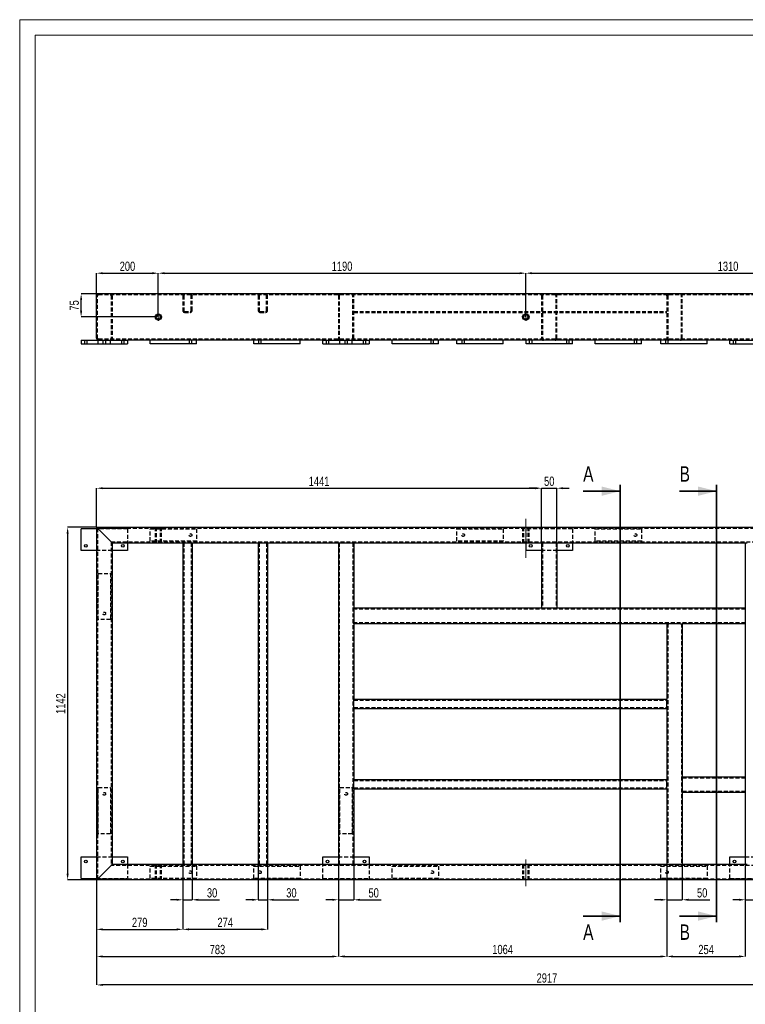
# Model space of a CAD drawing. Header units: millimetres. Extents: x 0 to 841, y 0 to 594.
# Tile 4 of 14: x 0 to 235, y 275 to 594. Entities that reach past the tile are written whole.
import ezdxf

# ---------------------------------------------------------------- set-up
doc = ezdxf.new("R2010")
doc.units = ezdxf.units.MM
doc.header["$PDSIZE"] = -1
doc.linetypes.add('CENTERX2', pattern=[20.32, 12.7, -2.54, 2.54, -2.54])
doc.linetypes.add('HIDDEN', pattern=[1.905, 1.27, -0.635])
for name, color, linetype in [('COTES', 1, 'Continuous'), ('TRAIT-MIXTES', 3, 'CENTERX2'), ('TRAIT-TIRET', 2, 'HIDDEN')]:
    doc.layers.add(name, color=color, linetype=linetype)
doc.layers.add('TRAIT-FORT', color=4, linetype='Continuous', lineweight=25)
doc.styles.add('SLDTEXTSTYLE0', font='TXT', dxfattribs={"width": 0.75})
doc.dimstyles.new('SLDDIMSTYLE0', dxfattribs={"dimtxt": 3, "dimasz": 2, "dimexe": 0, "dimexo": 0.0625, "dimgap": 0.75, "dimtad": 1, "dimdec": 0, "dimlfac": 10, "dimrnd": 1e-09, "dimzin": 12, "dimdsep": 46, "dimtxsty": 'SLDTEXTSTYLE0', "dimsah": 1, "dimcen": 0.09, "dimadec": 0, "dimazin": 3, "dimtfac": 1, "dimtdec": 0, "dimtofl": 0, "dimtmove": 0, "dimatfit": 3, "dimfxl": 1, "dimfrac": 2, "dimtolj": 1, "dimtzin": 12, "dimarcsym": 0})
doc.dimstyles.new('SLDDIMSTYLE1', dxfattribs={"dimtxt": 3, "dimasz": 2, "dimexe": 0, "dimexo": 0.0625, "dimgap": 0.75, "dimtad": 1, "dimdec": 0, "dimlfac": 10, "dimrnd": 1e-09, "dimzin": 12, "dimdsep": 46, "dimtxsty": 'SLDTEXTSTYLE0', "dimsah": 1, "dimcen": 0.09, "dimadec": 0, "dimazin": 3, "dimtfac": 1, "dimtdec": 0, "dimtmove": 0, "dimatfit": 0, "dimfxl": 1, "dimfrac": 2, "dimtolj": 1, "dimtzin": 12, "dimarcsym": 0})

# ---------------------------------------------------------------- blocks, each defined once
blk = doc.blocks.new('_D')
at = {"layer": 'COTES', "color": 0, "lineweight": -2, "transparency": 16777216}
for p, q in [((103.2, 320.34), (103.2, 290.63)), ((24.9, 315.34), (24.9, 290.63)), ((26.9, 290.63), (101.2, 290.63))]:
    blk.add_line(p, q, dxfattribs=at)
at = {"layer": 'COTES', "color": 0, "transparency": 16777216}
for points in [[(26.9, 290.96), (26.9, 290.29), (24.9, 290.63)], [(101.2, 290.96), (101.2, 290.29), (103.2, 290.63)]]:
    blk.add_solid(points, dxfattribs=at)
at = {"layer": 'Defpoints', "color": 0, "transparency": 16777216}
for p in [(103.2, 320.4), (24.9, 315.4), (103.2, 290.63)]:
    blk.add_point(p, dxfattribs=at)
at = {"layer": 'COTES', "color": 0, "transparency": 16777216, "insert": (64.05, 294.38), "char_height": 3, "attachment_point": 2, "style": 'SLDTEXTSTYLE0'}
blk.add_mtext('\\A1;783', dxfattribs=at)
blk = doc.blocks.new('_D_1')
at = {"layer": 'COTES', "color": 0, "lineweight": -2, "transparency": 16777216}
for p, q in [((103.2, 320.34), (103.2, 290.63)), ((209.6, 320.34), (209.6, 290.63)), ((105.2, 290.63), (207.6, 290.63))]:
    blk.add_line(p, q, dxfattribs=at)
at = {"layer": 'COTES', "color": 0, "transparency": 16777216}
for points in [[(105.2, 290.96), (105.2, 290.29), (103.2, 290.63)], [(207.6, 290.96), (207.6, 290.29), (209.6, 290.63)]]:
    blk.add_solid(points, dxfattribs=at)
at = {"layer": 'Defpoints', "color": 0, "transparency": 16777216}
for p in [(103.2, 320.4), (209.6, 320.4), (209.6, 290.63)]:
    blk.add_point(p, dxfattribs=at)
at = {"layer": 'COTES', "color": 0, "transparency": 16777216, "insert": (156.4, 294.38), "char_height": 3, "attachment_point": 2, "style": 'SLDTEXTSTYLE0'}
blk.add_mtext('\\A1;1064', dxfattribs=at)
blk = doc.blocks.new('_D_2')
at = {"layer": 'COTES', "color": 0, "lineweight": -2, "transparency": 16777216}
for p, q in [((209.6, 320.34), (209.6, 290.63)), ((235, 320.34), (235, 290.63)), ((211.6, 290.63), (233, 290.63))]:
    blk.add_line(p, q, dxfattribs=at)
at = {"layer": 'COTES', "color": 0, "transparency": 16777216}
for points in [[(211.6, 290.96), (211.6, 290.29), (209.6, 290.63)], [(233, 290.96), (233, 290.29), (235, 290.63)]]:
    blk.add_solid(points, dxfattribs=at)
at = {"layer": 'Defpoints', "color": 0, "transparency": 16777216}
for p in [(209.6, 320.4), (235, 320.4), (235, 290.63)]:
    blk.add_point(p, dxfattribs=at)
at = {"layer": 'COTES', "color": 0, "transparency": 16777216, "insert": (222.3, 294.38), "char_height": 3, "attachment_point": 2, "style": 'SLDTEXTSTYLE0'}
blk.add_mtext('\\A1;254', dxfattribs=at)
blk = doc.blocks.new('_D_4')
at = {"layer": 'COTES', "color": 0, "lineweight": -2, "transparency": 16777216}
for p, q in [((24.9, 315.34), (24.9, 281.4)), ((316.6, 315.34), (316.6, 281.4)), ((314.6, 281.4), (26.9, 281.4))]:
    blk.add_line(p, q, dxfattribs=at)
at = {"layer": 'COTES', "color": 0, "transparency": 16777216}
for points in [[(26.9, 281.74), (26.9, 281.07), (24.9, 281.4)], [(314.6, 281.74), (314.6, 281.07), (316.6, 281.4)]]:
    blk.add_solid(points, dxfattribs=at)
at = {"layer": 'Defpoints', "color": 0, "transparency": 16777216}
for p in [(24.9, 315.4), (316.6, 315.4), (24.9, 281.4)]:
    blk.add_point(p, dxfattribs=at)
at = {"layer": 'COTES', "color": 0, "transparency": 16777216, "insert": (170.75, 285.15), "char_height": 3, "attachment_point": 2, "style": 'SLDTEXTSTYLE0'}
blk.add_mtext('\\A1;2917', dxfattribs=at)
blk = doc.blocks.new('_D_6')
at = {"layer": 'COTES', "color": 0, "lineweight": -2, "transparency": 16777216}
for p, q in [((103.2, 320.34), (103.2, 308.98)), ((108.2, 320.34), (108.2, 308.98)), ((101.2, 308.98), (99.2, 308.98)), ((103.2, 308.98), (108.2, 308.98)), ((110.2, 308.98), (117.07, 308.98))]:
    blk.add_line(p, q, dxfattribs=at)
at = {"layer": 'COTES', "color": 0, "transparency": 16777216}
for points in [[(101.2, 309.31), (101.2, 308.65), (103.2, 308.98)], [(110.2, 309.31), (110.2, 308.65), (108.2, 308.98)]]:
    blk.add_solid(points, dxfattribs=at)
at = {"layer": 'Defpoints', "color": 0, "transparency": 16777216}
for p in [(103.2, 320.4), (108.2, 320.4), (103.2, 308.98)]:
    blk.add_point(p, dxfattribs=at)
at = {"layer": 'COTES', "color": 0, "transparency": 16777216, "insert": (114.63, 312.73), "char_height": 3, "attachment_point": 2, "style": 'SLDTEXTSTYLE0'}
blk.add_mtext('\\A1;50', dxfattribs=at)
blk = doc.blocks.new('_D_7')
at = {"layer": 'COTES', "color": 0, "lineweight": -2, "transparency": 16777216}
for p, q in [((209.6, 320.34), (209.6, 308.98)), ((214.6, 320.34), (214.6, 308.98)), ((207.6, 308.98), (205.6, 308.98)), ((209.6, 308.98), (214.6, 308.98)), ((216.6, 308.98), (223.47, 308.98))]:
    blk.add_line(p, q, dxfattribs=at)
at = {"layer": 'COTES', "color": 0, "transparency": 16777216}
for points in [[(207.6, 309.31), (207.6, 308.65), (209.6, 308.98)], [(216.6, 309.31), (216.6, 308.65), (214.6, 308.98)]]:
    blk.add_solid(points, dxfattribs=at)
at = {"layer": 'Defpoints', "color": 0, "transparency": 16777216}
for p in [(209.6, 320.4), (214.6, 320.4), (209.6, 308.98)]:
    blk.add_point(p, dxfattribs=at)
at = {"layer": 'COTES', "color": 0, "transparency": 16777216, "insert": (221.03, 312.73), "char_height": 3, "attachment_point": 2, "style": 'SLDTEXTSTYLE0'}
blk.add_mtext('\\A1;50', dxfattribs=at)
blk = doc.blocks.new('_D_8')
at = {"layer": 'COTES', "color": 0, "lineweight": -2, "transparency": 16777216}
for p, q in [((235, 320.34), (235, 308.98)), ((240, 320.34), (240, 308.98)), ((233, 308.98), (231, 308.98)), ((235, 308.98), (240, 308.98)), ((242, 308.98), (248.87, 308.98))]:
    blk.add_line(p, q, dxfattribs=at)
at = {"layer": 'COTES', "color": 0, "transparency": 16777216}
for points in [[(233, 309.31), (233, 308.65), (235, 308.98)], [(242, 309.31), (242, 308.65), (240, 308.98)]]:
    blk.add_solid(points, dxfattribs=at)
at = {"layer": 'Defpoints', "color": 0, "transparency": 16777216}
for p in [(235, 320.4), (240, 320.4), (235, 308.98)]:
    blk.add_point(p, dxfattribs=at)
at = {"layer": 'COTES', "color": 0, "transparency": 16777216, "insert": (246.43, 312.73), "char_height": 3, "attachment_point": 2, "style": 'SLDTEXTSTYLE0'}
blk.add_mtext('\\A1;50', dxfattribs=at)
blk = doc.blocks.new('_D_10')
at = {"layer": 'COTES', "color": 0, "lineweight": -2, "transparency": 16777216}
for p, q in [((24.9, 429.67), (24.9, 442.27)), ((26.9, 442.27), (167, 442.27)), ((169, 424.67), (169, 442.27))]:
    blk.add_line(p, q, dxfattribs=at)
at = {"layer": 'COTES', "color": 0, "transparency": 16777216}
for points in [[(26.9, 442.6), (26.9, 441.93), (24.9, 442.27)], [(167, 442.6), (167, 441.93), (169, 442.27)]]:
    blk.add_solid(points, dxfattribs=at)
at = {"layer": 'Defpoints', "color": 0, "transparency": 16777216}
for p in [(169, 442.27), (24.9, 429.6), (169, 424.6)]:
    blk.add_point(p, dxfattribs=at)
at = {"layer": 'COTES', "color": 0, "transparency": 16777216, "insert": (96.95, 446.02), "char_height": 3, "attachment_point": 2, "style": 'SLDTEXTSTYLE0'}
blk.add_mtext('\\A1;1441', dxfattribs=at)
blk = doc.blocks.new('_D_11')
at = {"layer": 'COTES', "color": 0, "lineweight": -2, "transparency": 16777216}
for p, q in [((167, 442.27), (165, 442.27)), ((169, 424.67), (169, 442.27)), ((169, 442.27), (174, 442.27)), ((174, 424.67), (174, 442.27)), ((176, 442.27), (178, 442.27))]:
    blk.add_line(p, q, dxfattribs=at)
at = {"layer": 'COTES', "color": 0, "transparency": 16777216}
for points in [[(167, 442.6), (167, 441.93), (169, 442.27)], [(176, 442.6), (176, 441.93), (174, 442.27)]]:
    blk.add_solid(points, dxfattribs=at)
at = {"layer": 'Defpoints', "color": 0, "transparency": 16777216}
for p in [(174, 442.27), (169, 424.6), (174, 424.6)]:
    blk.add_point(p, dxfattribs=at)
at = {"layer": 'COTES', "color": 0, "transparency": 16777216, "insert": (171.5, 446.02), "char_height": 3, "attachment_point": 2, "style": 'SLDTEXTSTYLE0'}
blk.add_mtext('\\A1;50', dxfattribs=at)
blk = doc.blocks.new('_D_12')
at = {"layer": 'COTES', "color": 0, "lineweight": -2, "transparency": 16777216}
for p, q in [((52.83, 320.34), (52.83, 299.4)), ((24.9, 315.34), (24.9, 299.4)), ((26.9, 299.4), (50.83, 299.4))]:
    blk.add_line(p, q, dxfattribs=at)
at = {"layer": 'COTES', "color": 0, "transparency": 16777216}
for points in [[(26.9, 299.74), (26.9, 299.07), (24.9, 299.4)], [(50.83, 299.74), (50.83, 299.07), (52.83, 299.4)]]:
    blk.add_solid(points, dxfattribs=at)
at = {"layer": 'Defpoints', "color": 0, "transparency": 16777216}
for p in [(52.83, 320.4), (24.9, 315.4), (52.83, 299.4)]:
    blk.add_point(p, dxfattribs=at)
at = {"layer": 'COTES', "color": 0, "transparency": 16777216, "insert": (38.86, 303.15), "char_height": 3, "attachment_point": 2, "style": 'SLDTEXTSTYLE0'}
blk.add_mtext('\\A1;279', dxfattribs=at)
blk = doc.blocks.new('_D_13')
at = {"layer": 'COTES', "color": 0, "lineweight": -2, "transparency": 16777216}
for p, q in [((52.83, 320.34), (52.83, 299.4)), ((80.26, 320.34), (80.26, 299.4)), ((78.26, 299.4), (54.83, 299.4))]:
    blk.add_line(p, q, dxfattribs=at)
at = {"layer": 'COTES', "color": 0, "transparency": 16777216}
for points in [[(54.83, 299.74), (54.83, 299.07), (52.83, 299.4)], [(78.26, 299.74), (78.26, 299.07), (80.26, 299.4)]]:
    blk.add_solid(points, dxfattribs=at)
at = {"layer": 'Defpoints', "color": 0, "transparency": 16777216}
for p in [(52.83, 320.4), (80.26, 320.4), (52.83, 299.4)]:
    blk.add_point(p, dxfattribs=at)
at = {"layer": 'COTES', "color": 0, "transparency": 16777216, "insert": (66.55, 303.15), "char_height": 3, "attachment_point": 2, "style": 'SLDTEXTSTYLE0'}
blk.add_mtext('\\A1;274', dxfattribs=at)
blk = doc.blocks.new('_D_14')
at = {"layer": 'COTES', "color": 0, "lineweight": -2, "transparency": 16777216}
for p, q in [((52.83, 320.34), (52.83, 308.98)), ((55.83, 320.34), (55.83, 308.98)), ((50.83, 308.98), (48.83, 308.98)), ((52.83, 308.98), (55.83, 308.98)), ((57.83, 308.98), (64.74, 308.98))]:
    blk.add_line(p, q, dxfattribs=at)
at = {"layer": 'COTES', "color": 0, "transparency": 16777216}
for points in [[(50.83, 309.31), (50.83, 308.65), (52.83, 308.98)], [(57.83, 309.31), (57.83, 308.65), (55.83, 308.98)]]:
    blk.add_solid(points, dxfattribs=at)
at = {"layer": 'Defpoints', "color": 0, "transparency": 16777216}
for p in [(52.83, 320.4), (55.83, 320.4), (52.83, 308.98)]:
    blk.add_point(p, dxfattribs=at)
at = {"layer": 'COTES', "color": 0, "transparency": 16777216, "insert": (62.31, 312.73), "char_height": 3, "attachment_point": 2, "style": 'SLDTEXTSTYLE0'}
blk.add_mtext('\\A1;30', dxfattribs=at)
blk = doc.blocks.new('_D_15')
at = {"layer": 'COTES', "color": 0, "lineweight": -2, "transparency": 16777216}
for p, q in [((77.26, 320.34), (77.26, 308.98)), ((80.26, 320.34), (80.26, 308.98)), ((75.26, 308.98), (73.26, 308.98)), ((77.26, 308.98), (80.26, 308.98)), ((82.26, 308.98), (90.44, 308.98))]:
    blk.add_line(p, q, dxfattribs=at)
at = {"layer": 'COTES', "color": 0, "transparency": 16777216}
for points in [[(75.26, 309.31), (75.26, 308.65), (77.26, 308.98)], [(82.26, 309.31), (82.26, 308.65), (80.26, 308.98)]]:
    blk.add_solid(points, dxfattribs=at)
at = {"layer": 'Defpoints', "color": 0, "transparency": 16777216}
for p in [(77.26, 320.4), (80.26, 320.4), (77.26, 308.98)]:
    blk.add_point(p, dxfattribs=at)
at = {"layer": 'COTES', "color": 0, "transparency": 16777216, "insert": (88, 312.73), "char_height": 3, "attachment_point": 2, "style": 'SLDTEXTSTYLE0'}
blk.add_mtext('\\A1;30', dxfattribs=at)
blk = doc.blocks.new('_D_16')
at = {"layer": 'COTES', "color": 0, "lineweight": -2, "transparency": 16777216}
for p, q in [((24.83, 429.6), (15.53, 429.6)), ((15.53, 427.6), (15.53, 317.4)), ((24.83, 315.4), (15.53, 315.4))]:
    blk.add_line(p, q, dxfattribs=at)
at = {"layer": 'COTES', "color": 0, "transparency": 16777216}
for points in [[(15.19, 427.6), (15.86, 427.6), (15.53, 429.6)], [(15.19, 317.4), (15.86, 317.4), (15.53, 315.4)]]:
    blk.add_solid(points, dxfattribs=at)
at = {"layer": 'Defpoints', "color": 0, "transparency": 16777216}
for p in [(24.9, 429.6), (15.53, 315.4), (24.9, 315.4)]:
    blk.add_point(p, dxfattribs=at)
at = {"layer": 'COTES', "color": 0, "transparency": 16777216, "insert": (11.78, 372.5), "char_height": 3, "attachment_point": 2, "rotation": 90, "style": 'SLDTEXTSTYLE0'}
blk.add_mtext('\\A1;1142', dxfattribs=at)
blk = doc.blocks.new('_D_61')
at = {"layer": 'COTES', "color": 0, "lineweight": -2, "transparency": 16777216}
for p, q in [((44.9, 499.03), (44.9, 511.9)), ((46.9, 511.9), (161.9, 511.9)), ((163.9, 499.03), (163.9, 511.9))]:
    blk.add_line(p, q, dxfattribs=at)
at = {"layer": 'COTES', "color": 0, "transparency": 16777216}
for points in [[(46.9, 512.23), (46.9, 511.57), (44.9, 511.9)], [(161.9, 512.23), (161.9, 511.57), (163.9, 511.9)]]:
    blk.add_solid(points, dxfattribs=at)
at = {"layer": 'Defpoints', "color": 0, "transparency": 16777216}
for p in [(163.9, 511.9), (44.9, 498.97), (163.9, 498.97)]:
    blk.add_point(p, dxfattribs=at)
at = {"layer": 'COTES', "color": 0, "transparency": 16777216, "insert": (104.4, 515.65), "char_height": 3, "attachment_point": 2, "style": 'SLDTEXTSTYLE0'}
blk.add_mtext('\\A1;1190', dxfattribs=at)
blk = doc.blocks.new('_D_62')
at = {"layer": 'COTES', "color": 0, "lineweight": -2, "transparency": 16777216}
for p, q in [((163.9, 499.03), (163.9, 511.9)), ((165.9, 511.9), (292.9, 511.9)), ((294.9, 499.03), (294.9, 511.9))]:
    blk.add_line(p, q, dxfattribs=at)
at = {"layer": 'COTES', "color": 0, "transparency": 16777216}
for points in [[(165.9, 512.23), (165.9, 511.57), (163.9, 511.9)], [(292.9, 512.23), (292.9, 511.57), (294.9, 511.9)]]:
    blk.add_solid(points, dxfattribs=at)
at = {"layer": 'Defpoints', "color": 0, "transparency": 16777216}
for p in [(294.9, 511.9), (163.9, 498.97), (294.9, 498.97)]:
    blk.add_point(p, dxfattribs=at)
at = {"layer": 'COTES', "color": 0, "transparency": 16777216, "insert": (229.4, 515.65), "char_height": 3, "attachment_point": 2, "style": 'SLDTEXTSTYLE0'}
blk.add_mtext('\\A1;1310', dxfattribs=at)
blk = doc.blocks.new('_D_63')
at = {"layer": 'COTES', "color": 0, "lineweight": -2, "transparency": 16777216}
for p, q in [((24.9, 504.68), (24.9, 511.9)), ((26.9, 511.9), (42.9, 511.9)), ((44.9, 499.03), (44.9, 511.9))]:
    blk.add_line(p, q, dxfattribs=at)
at = {"layer": 'COTES', "color": 0, "transparency": 16777216}
for points in [[(26.9, 512.23), (26.9, 511.57), (24.9, 511.9)], [(42.9, 512.23), (42.9, 511.57), (44.9, 511.9)]]:
    blk.add_solid(points, dxfattribs=at)
at = {"layer": 'Defpoints', "color": 0, "transparency": 16777216}
for p in [(44.9, 511.9), (24.9, 504.62), (44.9, 498.97)]:
    blk.add_point(p, dxfattribs=at)
at = {"layer": 'COTES', "color": 0, "transparency": 16777216, "insert": (34.9, 515.65), "char_height": 3, "attachment_point": 2, "style": 'SLDTEXTSTYLE0'}
blk.add_mtext('\\A1;200', dxfattribs=at)
blk = doc.blocks.new('_D_64')
at = {"layer": 'COTES', "color": 0, "lineweight": -2, "transparency": 16777216}
for p, q in [((25.43, 505.22), (19.9, 505.22)), ((19.9, 499.72), (19.9, 503.22)), ((43.58, 497.72), (19.9, 497.72))]:
    blk.add_line(p, q, dxfattribs=at)
at = {"layer": 'COTES', "color": 0, "transparency": 16777216}
for points in [[(19.56, 503.22), (20.23, 503.22), (19.9, 505.22)], [(19.56, 499.72), (20.23, 499.72), (19.9, 497.72)]]:
    blk.add_solid(points, dxfattribs=at)
at = {"layer": 'Defpoints', "color": 0, "transparency": 16777216}
for p in [(19.9, 505.22), (25.5, 505.22), (43.65, 497.72)]:
    blk.add_point(p, dxfattribs=at)
at = {"layer": 'COTES', "color": 0, "transparency": 16777216, "insert": (16.15, 501.47), "char_height": 3, "attachment_point": 2, "rotation": 90, "style": 'SLDTEXTSTYLE0'}
blk.add_mtext('\\A1;75', dxfattribs=at)
blk = doc.blocks.new('SW_CENTERMARKSYMBOL_3')
at = {"layer": 'TRAIT-MIXTES', "color": 0}
for p, q in [((-0.4, 0), (-1.25, 0)), ((0, 0), (-0.2, 0)), ((0, 0.4), (0, 1.25)), ((0, 0), (0, 0.2)), ((0, 0), (0, -0.2)), ((0, 0), (0.2, 0)), ((0.4, 0), (1.25, 0)), ((0, -0.4), (0, -1.25))]:
    blk.add_line(p, q, dxfattribs=at)
blk = doc.blocks.new('SW_CENTERMARKSYMBOL_5')
at = {"layer": 'TRAIT-MIXTES', "color": 0}
for p, q in [((-0.4, 0), (-1.25, 0)), ((0, 0), (-0.2, 0)), ((0, 0.4), (0, 1.25)), ((0, 0), (0, 0.2)), ((0, 0), (0, -0.2)), ((0, 0), (0.2, 0)), ((0.4, 0), (1.25, 0)), ((0, -0.4), (0, -1.25))]:
    blk.add_line(p, q, dxfattribs=at)

msp = doc.modelspace()

# ---------------------------------------------------------------- linework, layer by layer
at = {"lineweight": 18}
for p, q in [((841, 594), (0, 594)), ((0, 594), (0, 0)), ((5, 589), (5, 5)), ((836, 589), (5, 589))]:
    msp.add_line(p, q, dxfattribs=at)
at = {"lineweight": 35}
for p, q in [((194.48, 443.31), (194.48, 301.7)), ((225.72, 443.31), (225.72, 301.7)), ((182.48, 441.31), (194.48, 441.31)), ((213.72, 441.31), (225.72, 441.31)), ((182.48, 303.7), (194.48, 303.7)), ((213.72, 303.7), (225.72, 303.7))]:
    msp.add_line(p, q, dxfattribs=at)
for points in [[(194.48, 441.31), (188.48, 442.81), (188.48, 439.81)], [(225.72, 441.31), (219.72, 442.81), (219.72, 439.81)], [(194.48, 303.7), (188.48, 305.2), (188.48, 302.2)], [(225.72, 303.7), (219.72, 305.2), (219.72, 302.2)]]:
    msp.add_solid(points, dxfattribs=at)
at = {"layer": 'TRAIT-FORT', "lineweight": 25}
for p, q in [((24.9, 490.82), (24.9, 504.62)), ((316.4, 505.22), (25.5, 505.22)), ((19.9, 490.22), (19.9, 489.02)), ((19.9, 490.22), (34.9, 490.22)), ((19.9, 489.02), (34.9, 489.02)), ((42.3, 490.22), (34.9, 490.22)), ((34.9, 490.22), (34.9, 489.02)), ((57.3, 490.22), (42.3, 490.22)), ((42.3, 489.02), (42.3, 490.22)), ((57.3, 489.02), (42.3, 489.02)), ((75.8, 490.22), (57.3, 490.22)), ((57.3, 489.02), (57.3, 490.22)), ((75.8, 489.02), (75.8, 490.22)), ((90.8, 490.22), (75.8, 490.22)), ((90.8, 489.02), (75.8, 489.02)), ((98.2, 490.22), (90.8, 490.22)), ((90.8, 489.02), (90.8, 490.22)), ((98.2, 489.02), (98.2, 490.22)), ((98.2, 490.22), (113.2, 490.22)), ((98.2, 489.02), (113.2, 489.02)), ((120.6, 490.22), (113.2, 490.22)), ((113.2, 490.22), (113.2, 489.02)), ((120.6, 489.02), (120.6, 490.22)), ((135.6, 490.22), (120.6, 490.22)), ((135.6, 489.02), (120.6, 489.02)), ((207.6, 490.22), (135.6, 490.22)), ((135.6, 489.02), (135.6, 490.22)), ((141.6, 489.02), (141.6, 490.22)), ((156.6, 489.02), (141.6, 489.02)), ((156.6, 489.02), (156.6, 490.22)), ((164, 489.02), (164, 490.22)), ((179, 489.02), (164, 489.02)), ((179, 489.02), (179, 490.22)), ((186.4, 489.02), (186.4, 490.22)), ((201.4, 489.02), (186.4, 489.02)), ((201.4, 489.02), (201.4, 490.22)), ((207.6, 489.02), (207.6, 490.22)), ((222.6, 490.22), (207.6, 490.22)), ((222.6, 489.02), (207.6, 489.02)), ((230, 490.22), (222.6, 490.22)), ((222.6, 489.02), (222.6, 490.22)), ((230, 490.22), (245, 490.22)), ((230, 489.02), (230, 490.22)), ((230, 489.02), (245, 489.02)), ((24.9, 429.1), (19.9, 429.1)), ((19.9, 422.1), (19.9, 429.1)), ((24.9, 429.6), (24.9, 315.4)), ((24.9, 429.6), (316.4, 429.6)), ((29.3, 425.2), (25.5, 429)), ((29.9, 424.6), (29.9, 320.4)), ((29.9, 424.6), (52.83, 424.6)), ((34.9, 424.6), (34.9, 422.1)), ((52.83, 424.6), (52.83, 320.4)), ((52.83, 424.6), (53.43, 424.6)), ((53.43, 424.6), (55.23, 424.6)), ((55.23, 424.6), (55.83, 424.6)), ((55.83, 424.6), (55.83, 320.4)), ((55.83, 424.6), (77.26, 424.6)), ((77.26, 424.6), (77.26, 320.4)), ((77.26, 424.6), (77.86, 424.6)), ((77.86, 424.6), (79.66, 424.6)), ((79.66, 424.6), (80.26, 424.6)), ((80.26, 424.6), (80.26, 320.4)), ((80.26, 424.6), (103.2, 424.6)), ((103.2, 424.6), (103.2, 320.4)), ((103.2, 424.6), (103.8, 424.6)), ((103.8, 424.6), (107.6, 424.6)), ((107.6, 424.6), (108.2, 424.6)), ((108.2, 424.6), (108.2, 403.4)), ((108.2, 424.6), (169, 424.6)), ((164, 422.1), (164, 424.6)), ((169, 424.6), (169, 403.4)), ((169, 424.6), (169.6, 424.6)), ((169.6, 424.6), (173.4, 424.6)), ((173.4, 424.6), (174, 424.6)), ((174, 424.6), (174, 403.4)), ((174, 424.6), (235, 424.6)), ((179, 424.6), (179, 422.1)), ((235, 424.6), (235, 403.4)), ((235, 424.6), (235.6, 424.6)), ((24.9, 422.1), (19.9, 422.1)), ((34.9, 422.1), (29.9, 422.1)), ((169, 422.1), (164, 422.1)), ((179, 422.1), (174, 422.1)), ((108.2, 402.8), (108.2, 403.4)), ((169, 403.4), (108.2, 403.4)), ((108.2, 402.8), (108.2, 399)), ((169.6, 403.4), (169, 403.4)), ((173.4, 403.4), (169.6, 403.4)), ((174, 403.4), (173.4, 403.4)), ((235, 403.4), (174, 403.4)), ((235, 403.4), (235, 402.8)), ((235, 402.8), (235, 399)), ((108.2, 398.4), (108.2, 399)), ((235, 399), (235, 398.4)), ((209.6, 398.4), (108.2, 398.4)), ((108.2, 398.4), (108.2, 373.9)), ((209.6, 398.4), (209.6, 373.9)), ((209.6, 398.4), (210.2, 398.4)), ((214, 398.4), (210.2, 398.4)), ((214, 398.4), (214.6, 398.4)), ((235, 398.4), (214.6, 398.4)), ((214.6, 398.4), (214.6, 348.7)), ((235, 398.4), (235, 348.7)), ((108.2, 373.9), (209.6, 373.9)), ((108.2, 373.3), (108.2, 373.9)), ((108.2, 371.5), (108.2, 373.3)), ((209.6, 373.3), (209.6, 373.9)), ((209.6, 371.5), (209.6, 373.3)), ((108.2, 370.9), (108.2, 371.5)), ((108.2, 370.9), (108.2, 347.9)), ((108.2, 370.9), (209.6, 370.9)), ((209.6, 370.9), (209.6, 371.5)), ((209.6, 370.9), (209.6, 347.9)), ((108.2, 347.9), (209.6, 347.9)), ((108.2, 347.3), (108.2, 347.9)), ((209.6, 347.3), (209.6, 347.9)), ((235, 348.7), (214.6, 348.7)), ((214.6, 348.1), (214.6, 348.7)), ((214.6, 348.1), (214.6, 344.3)), ((235, 348.7), (235, 348.1)), ((235, 348.1), (235, 344.3)), ((108.2, 345.5), (108.2, 347.3)), ((108.2, 344.9), (108.2, 345.5)), ((108.2, 344.9), (108.2, 320.4)), ((108.2, 344.9), (209.6, 344.9)), ((209.6, 345.5), (209.6, 347.3)), ((209.6, 344.9), (209.6, 345.5)), ((209.6, 344.9), (209.6, 320.4)), ((214.6, 343.7), (214.6, 344.3)), ((235, 343.7), (214.6, 343.7)), ((214.6, 343.7), (214.6, 320.4)), ((235, 344.3), (235, 343.7)), ((235, 343.7), (235, 320.4)), ((19.9, 322.9), (24.9, 322.9)), ((19.9, 315.9), (19.9, 322.9)), ((29.9, 322.9), (34.9, 322.9)), ((34.9, 322.9), (34.9, 320.4)), ((98.2, 322.9), (103.2, 322.9)), ((98.2, 320.4), (98.2, 322.9)), ((108.2, 322.9), (113.2, 322.9)), ((113.2, 322.9), (113.2, 320.4)), ((230, 322.9), (235, 322.9)), ((230, 320.4), (230, 322.9)), ((25.5, 316), (29.3, 319.8)), ((52.83, 320.4), (29.9, 320.4)), ((53.43, 320.4), (52.83, 320.4)), ((55.23, 320.4), (53.43, 320.4)), ((55.83, 320.4), (55.23, 320.4)), ((77.26, 320.4), (55.83, 320.4)), ((77.86, 320.4), (77.26, 320.4)), ((79.66, 320.4), (77.86, 320.4)), ((80.26, 320.4), (79.66, 320.4)), ((103.2, 320.4), (80.26, 320.4)), ((103.8, 320.4), (103.2, 320.4)), ((107.6, 320.4), (103.8, 320.4)), ((108.2, 320.4), (107.6, 320.4)), ((209.6, 320.4), (108.2, 320.4)), ((210.2, 320.4), (209.6, 320.4)), ((214, 320.4), (210.2, 320.4)), ((214.6, 320.4), (214, 320.4)), ((235, 320.4), (214.6, 320.4)), ((235.6, 320.4), (235, 320.4)), ((19.9, 315.9), (24.9, 315.9)), ((316.4, 315.4), (24.9, 315.4))]:
    msp.add_line(p, q, dxfattribs=at)
at = {"layer": 'TRAIT-FORT', "lineweight": 25, "flags": 128}
for points in [[(25.5, 429), (25.38, 429.12), (25.27, 429.23), (25.16, 429.34), (25.07, 429.43), (25, 429.5), (24.94, 429.56), (24.91, 429.59), (24.9, 429.6)], [(25.5, 429), (25.39, 429.11), (25.29, 429.21), (25.2, 429.3), (25.11, 429.39), (25.04, 429.46), (24.98, 429.52), (24.93, 429.57), (24.91, 429.59), (24.9, 429.6)], [(29.9, 424.6), (29.89, 424.62), (29.85, 424.65), (29.8, 424.7), (29.72, 424.78), (29.63, 424.87), (29.53, 424.97), (29.41, 425.09), (29.3, 425.2)], [(29.9, 424.6), (29.89, 424.62), (29.85, 424.65), (29.8, 424.7), (29.72, 424.78), (29.63, 424.87), (29.53, 424.97), (29.41, 425.09), (29.3, 425.2)], [(29.3, 319.8), (29.4, 319.91), (29.5, 320.01), (29.6, 320.1), (29.68, 320.19), (29.76, 320.26), (29.82, 320.32), (29.86, 320.37), (29.89, 320.39), (29.9, 320.4)], [(29.3, 319.8), (29.4, 319.91), (29.5, 320.01), (29.6, 320.1), (29.68, 320.19), (29.76, 320.26), (29.82, 320.32), (29.86, 320.37), (29.89, 320.39), (29.9, 320.4)], [(24.9, 315.4), (24.91, 315.42), (24.94, 315.45), (25, 315.5), (25.07, 315.58), (25.16, 315.67), (25.27, 315.77), (25.38, 315.89), (25.5, 316)], [(24.9, 315.4), (24.91, 315.42), (24.94, 315.45), (25, 315.5), (25.07, 315.58), (25.16, 315.67), (25.27, 315.77), (25.38, 315.89), (25.5, 316)]]:
    msp.add_lwpolyline(points, dxfattribs=at)
at = {"layer": 'TRAIT-FORT', "lineweight": 25}
for centre, radius in [((44.9, 497.72), 1.05), ((44.9, 497.72), 0.75), ((163.9, 497.72), 1.05), ((163.9, 497.72), 0.75), ((21.4, 423.6), 0.45), ((33.4, 423.6), 0.45), ((165.5, 423.6), 0.45), ((177.5, 423.6), 0.45), ((21.4, 321.4), 0.45), ((33.4, 321.4), 0.45), ((99.7, 321.4), 0.45), ((111.7, 321.4), 0.45), ((231.5, 321.4), 0.45)]:
    msp.add_circle(centre, radius, dxfattribs=at)
for centre, start, end in [((25.5, 504.62), 90, 180), ((25.5, 490.82), 180, 270)]:
    msp.add_arc(centre, 0.6, start, end, dxfattribs=at)
at = {"layer": 'TRAIT-MIXTES', "lineweight": 18}
for p, q in [((163.9, 419.69), (163.9, 433.55)), ((163.9, 322.08), (163.9, 313.36))]:
    msp.add_line(p, q, dxfattribs=at)
at = {"layer": 'TRAIT-TIRET'}
for p, q in [((25.2, 490.82), (25.2, 504.62)), ((316.4, 504.92), (25.5, 504.92)), ((29.6, 504.62), (29.6, 490.82)), ((29.9, 504.62), (29.9, 490.82)), ((52.83, 504.62), (52.83, 499.82)), ((53.13, 504.62), (53.13, 499.82)), ((55.53, 499.82), (55.53, 504.62)), ((55.83, 499.82), (55.83, 504.62)), ((77.26, 504.62), (77.26, 499.82)), ((77.56, 504.62), (77.56, 499.82)), ((79.96, 499.82), (79.96, 504.62)), ((80.26, 499.82), (80.26, 504.62)), ((103.2, 504.62), (103.2, 490.82)), ((103.5, 504.62), (103.5, 490.82)), ((107.9, 490.82), (107.9, 504.62)), ((108.2, 504.62), (108.2, 505.22)), ((108.2, 490.82), (108.2, 504.62)), ((169, 504.62), (169, 490.82)), ((169.3, 504.62), (169.3, 490.82)), ((173.7, 490.82), (173.7, 504.62)), ((174, 490.82), (174, 504.62)), ((209.6, 504.62), (209.6, 505.22)), ((209.6, 504.62), (209.6, 490.82)), ((209.9, 504.62), (209.9, 490.82)), ((214.3, 490.82), (214.3, 504.62)), ((214.6, 504.62), (214.6, 505.22)), ((214.6, 490.82), (214.6, 504.62)), ((53.43, 499.52), (55.23, 499.52)), ((53.43, 499.22), (55.23, 499.22)), ((77.86, 499.52), (79.66, 499.52)), ((77.86, 499.22), (79.66, 499.22)), ((108.2, 499.52), (209.6, 499.52)), ((108.2, 499.22), (209.6, 499.22)), ((20.95, 490.22), (20.95, 489.02)), ((21.85, 489.02), (21.85, 490.22)), ((25.4, 489.02), (25.4, 490.22)), ((316.4, 490.52), (25.5, 490.52)), ((26.95, 490.22), (26.95, 489.02)), ((27.85, 489.02), (27.85, 490.22)), ((29.4, 489.02), (29.4, 490.22)), ((32.95, 490.22), (32.95, 489.02)), ((33.85, 489.02), (33.85, 490.22)), ((54.85, 490.22), (54.85, 489.02)), ((55.75, 489.02), (55.75, 490.22)), ((77.35, 490.22), (77.35, 489.02)), ((78.25, 489.02), (78.25, 490.22)), ((99.25, 490.22), (99.25, 489.02)), ((100.15, 489.02), (100.15, 490.22)), ((103.7, 489.02), (103.7, 490.22)), ((105.25, 490.22), (105.25, 489.02)), ((106.15, 489.02), (106.15, 490.22)), ((107.7, 489.02), (107.7, 490.22)), ((108.2, 490.22), (108.2, 490.82)), ((111.25, 490.22), (111.25, 489.02)), ((112.15, 489.02), (112.15, 490.22)), ((133.15, 490.22), (133.15, 489.02)), ((134.05, 489.02), (134.05, 490.22)), ((143.15, 490.22), (143.15, 489.02)), ((144.05, 489.02), (144.05, 490.22)), ((165.05, 490.22), (165.05, 489.02)), ((165.95, 489.02), (165.95, 490.22)), ((177.05, 490.22), (177.05, 489.02)), ((177.95, 489.02), (177.95, 490.22)), ((198.95, 490.22), (198.95, 489.02)), ((199.85, 489.02), (199.85, 490.22)), ((209.15, 490.22), (209.15, 489.02)), ((210.05, 489.02), (210.05, 490.22)), ((214.6, 490.22), (214.6, 490.82)), ((231.05, 490.22), (231.05, 489.02)), ((231.95, 489.02), (231.95, 490.22)), ((34.9, 429.1), (24.9, 429.1)), ((25.2, 429.3), (25.2, 315.7)), ((25.2, 429.3), (316.1, 429.3)), ((34.9, 429.1), (34.9, 424.6)), ((42.3, 425.1), (42.3, 429.1)), ((42.3, 429.1), (57.3, 429.1)), ((43.85, 429.6), (45.95, 429.6)), ((43.85, 429.6), (43.85, 429.3)), ((43.85, 429.6), (43.85, 424.6)), ((44.15, 429.6), (44.15, 424.6)), ((45.65, 424.6), (45.65, 429.6)), ((45.95, 429.3), (45.95, 429.6)), ((45.95, 424.6), (45.95, 429.6)), ((57.3, 429.1), (57.3, 425.1)), ((141.6, 425.1), (141.6, 429.1)), ((141.6, 429.1), (156.6, 429.1)), ((156.6, 429.1), (156.6, 425.1)), ((162.85, 429.6), (164.95, 429.6)), ((162.85, 429.6), (162.85, 429.3)), ((162.85, 429.6), (162.85, 424.6)), ((163.15, 429.6), (163.15, 424.6)), ((164, 424.6), (164, 429.1)), ((179, 429.1), (164, 429.1)), ((164.65, 424.6), (164.65, 429.6)), ((164.95, 429.3), (164.95, 429.6)), ((164.95, 424.6), (164.95, 429.6)), ((179, 429.1), (179, 424.6)), ((186.4, 429.1), (201.4, 429.1)), ((186.4, 425.1), (186.4, 429.1)), ((201.4, 429.1), (201.4, 425.1)), ((29.6, 424.9), (29.6, 320.1)), ((29.6, 424.9), (311.7, 424.9)), ((57.3, 425.1), (42.3, 425.1)), ((43.85, 424.9), (43.85, 424.6)), ((45.95, 424.6), (45.95, 424.9)), ((53.13, 424.6), (53.13, 320.4)), ((55.53, 424.6), (55.53, 320.4)), ((77.56, 424.6), (77.56, 320.4)), ((79.96, 424.6), (79.96, 320.4)), ((103.5, 424.6), (103.5, 320.4)), ((107.9, 424.6), (107.9, 320.4)), ((156.6, 425.1), (141.6, 425.1)), ((162.85, 424.9), (162.85, 424.6)), ((164.95, 424.6), (164.95, 424.9)), ((169.3, 424.6), (169.3, 403.4)), ((173.7, 424.6), (173.7, 403.4)), ((201.4, 425.1), (186.4, 425.1)), ((29.9, 422.1), (24.9, 422.1)), ((174, 422.1), (169, 422.1)), ((25.4, 399.7), (25.4, 414.7)), ((25.4, 414.7), (29.4, 414.7)), ((29.4, 414.7), (29.4, 399.7)), ((235, 403.1), (108.2, 403.1)), ((29.4, 399.7), (25.4, 399.7)), ((235, 398.7), (108.2, 398.7)), ((209.9, 398.4), (209.9, 320.4)), ((214.3, 398.4), (214.3, 320.4)), ((108.2, 373.6), (209.6, 373.6)), ((108.2, 371.2), (209.6, 371.2)), ((108.2, 347.6), (209.6, 347.6)), ((235, 348.4), (214.6, 348.4)), ((25.4, 345.3), (29.4, 345.3)), ((25.4, 330.3), (25.4, 345.3)), ((29.4, 345.3), (29.4, 330.3)), ((103.7, 330.3), (103.7, 345.3)), ((103.7, 345.3), (107.7, 345.3)), ((107.7, 345.3), (107.7, 330.3)), ((108.2, 345.2), (209.6, 345.2)), ((235, 344), (214.6, 344)), ((29.4, 330.3), (25.4, 330.3)), ((107.7, 330.3), (103.7, 330.3)), ((24.9, 322.9), (29.9, 322.9)), ((103.2, 322.9), (108.2, 322.9)), ((235, 322.9), (240, 322.9)), ((316.4, 320.1), (29.6, 320.1)), ((34.9, 320.4), (34.9, 315.9)), ((42.3, 315.9), (42.3, 319.9)), ((42.3, 319.9), (57.3, 319.9)), ((43.85, 320.4), (43.85, 320.1)), ((43.85, 320.4), (43.85, 315.4)), ((44.15, 320.4), (44.15, 315.4)), ((45.65, 315.4), (45.65, 320.4)), ((45.95, 320.1), (45.95, 320.4)), ((45.95, 315.4), (45.95, 320.4)), ((57.3, 319.9), (57.3, 315.9)), ((75.8, 315.9), (75.8, 319.9)), ((75.8, 319.9), (90.8, 319.9)), ((90.8, 319.9), (90.8, 315.9)), ((98.2, 315.9), (98.2, 320.4)), ((113.2, 320.4), (113.2, 315.9)), ((120.6, 319.9), (135.6, 319.9)), ((120.6, 315.9), (120.6, 319.9)), ((135.6, 319.9), (135.6, 315.9)), ((162.85, 320.4), (162.85, 320.1)), ((162.85, 320.4), (162.85, 315.4)), ((163.15, 320.4), (163.15, 315.4)), ((164.65, 315.4), (164.65, 320.4)), ((164.95, 320.1), (164.95, 320.4)), ((164.95, 315.4), (164.95, 320.4)), ((207.6, 315.9), (207.6, 319.9)), ((207.6, 319.9), (222.6, 319.9)), ((222.6, 319.9), (222.6, 315.9)), ((230, 315.9), (230, 320.4)), ((24.9, 315.9), (34.9, 315.9)), ((316.4, 315.7), (25.2, 315.7)), ((57.3, 315.9), (42.3, 315.9)), ((43.85, 315.7), (43.85, 315.4)), ((45.95, 315.4), (45.95, 315.7)), ((90.8, 315.9), (75.8, 315.9)), ((98.2, 315.9), (113.2, 315.9)), ((135.6, 315.9), (120.6, 315.9)), ((162.85, 315.7), (162.85, 315.4)), ((164.95, 315.4), (164.95, 315.7)), ((222.6, 315.9), (207.6, 315.9)), ((230, 315.9), (245, 315.9)), ((44.9, 315.4), (43.85, 315.4)), ((45.95, 315.4), (44.9, 315.4)), ((163.9, 315.4), (162.85, 315.4)), ((164.95, 315.4), (163.9, 315.4))]:
    msp.add_line(p, q, dxfattribs=at)
for centre in [(55.3, 427.1), (143.6, 427.1), (199.4, 427.1), (27.4, 401.7), (27.4, 343.3), (105.7, 343.3), (55.3, 317.9), (77.8, 317.9), (133.6, 317.9), (209.6, 317.9)]:
    msp.add_circle(centre, 0.45, dxfattribs=at)
for centre, radius, start, end in [((25.5, 504.62), 0.3, 90, 180), ((29.3, 504.62), 0.6, 0, 90), ((29.3, 504.62), 0.3, 0, 90), ((53.43, 504.62), 0.6, 90, 180), ((53.43, 504.62), 0.3, 90, 180), ((55.23, 504.62), 0.6, 0, 90), ((55.23, 504.62), 0.3, 0, 90), ((77.86, 504.62), 0.6, 90, 180), ((77.86, 504.62), 0.3, 90, 180), ((79.66, 504.62), 0.6, 0, 90), ((79.66, 504.62), 0.3, 0, 90), ((103.8, 504.62), 0.6, 90, 180), ((103.8, 504.62), 0.3, 90, 180), ((107.6, 504.62), 0.6, 0, 90), ((107.6, 504.62), 0.3, 0, 90), ((169.6, 504.62), 0.6, 90, 180), ((169.6, 504.62), 0.3, 90, 180), ((173.4, 504.62), 0.6, 0, 90), ((173.4, 504.62), 0.3, 0, 90), ((210.2, 504.62), 0.6, 90, 180), ((210.2, 504.62), 0.3, 90, 180), ((214, 504.62), 0.6, 0, 90), ((214, 504.62), 0.3, 0, 90), ((53.43, 499.82), 0.6, 180, 270), ((53.43, 499.82), 0.3, 180, 270), ((55.23, 499.82), 0.6, 270, 0), ((55.23, 499.82), 0.3, 270, 0), ((77.86, 499.82), 0.6, 180, 270), ((77.86, 499.82), 0.3, 180, 270), ((79.66, 499.82), 0.6, 270, 0), ((79.66, 499.82), 0.3, 270, 0), ((25.5, 490.82), 0.3, 180, 270), ((29.3, 490.82), 0.6, 270, 0), ((29.3, 490.82), 0.3, 270, 0), ((103.8, 490.82), 0.6, 180, 270), ((103.8, 490.82), 0.3, 180, 270), ((107.6, 490.82), 0.6, 270, 0), ((107.6, 490.82), 0.3, 270, 0), ((169.6, 490.82), 0.6, 180, 270), ((169.6, 490.82), 0.3, 180, 270), ((173.4, 490.82), 0.6, 270, 0), ((173.4, 490.82), 0.3, 270, 0), ((210.2, 490.82), 0.6, 180, 270), ((210.2, 490.82), 0.3, 180, 270), ((214, 490.82), 0.6, 270, 0), ((214, 490.82), 0.3, 270, 0)]:
    msp.add_arc(centre, radius, start, end, dxfattribs=at)

# ---------------------------------------------------------------- block references
at = {"layer": 'TRAIT-MIXTES'}
for name, p in [('SW_CENTERMARKSYMBOL_3', (44.9, 497.72)), ('SW_CENTERMARKSYMBOL_5', (163.9, 497.72))]:
    msp.add_blockref(name, p, dxfattribs=at)

# ---------------------------------------------------------------- texts
at = {"char_height": 5, "attachment_point": 1, "style": 'SLDTEXTSTYLE0'}
for s, insert in [('A', (182.48, 449.39)), ('B', (213.72, 449.39)), ('A', (182.48, 301.01)), ('B', (213.72, 301.01))]:
    msp.add_mtext(s, dxfattribs=dict(at, insert=insert))

# ---------------------------------------------------------------- dimensions: what is measured, and where the dimension line sits
at = {"layer": 'COTES'}
for base, p1, p2, dimstyle, picture, middle in [((44.9, 511.9), (24.9, 504.62), (44.9, 498.97), 'SLDDIMSTYLE0', '_D_63', (34.9, 511.9)), ((163.9, 511.9), (44.9, 498.97), (163.9, 498.97), 'SLDDIMSTYLE0', '_D_61', (104.4, 511.9)), ((294.9, 511.9), (163.9, 498.97), (294.9, 498.97), 'SLDDIMSTYLE0', '_D_62', (229.4, 511.9)), ((169, 442.27), (24.9, 429.6), (169, 424.6), 'SLDDIMSTYLE0', '_D_10', (96.95, 442.27)), ((174, 442.27), (169, 424.6), (174, 424.6), 'SLDDIMSTYLE1', '_D_11', (171.5, 442.27)), ((103.2, 290.63), (24.9, 315.4), (103.2, 320.4), 'SLDDIMSTYLE0', '_D', (64.05, 290.63)), ((52.83, 299.4), (24.9, 315.4), (52.83, 320.4), 'SLDDIMSTYLE0', '_D_12', (38.86, 299.4)), ((52.83, 308.98), (55.83, 320.4), (52.83, 320.4), 'SLDDIMSTYLE1', '_D_14', (62.31, 308.98)), ((52.83, 299.4), (80.26, 320.4), (52.83, 320.4), 'SLDDIMSTYLE0', '_D_13', (66.55, 299.4)), ((77.26, 308.98), (80.26, 320.4), (77.26, 320.4), 'SLDDIMSTYLE1', '_D_15', (88, 308.98)), ((103.2, 308.98), (108.2, 320.4), (103.2, 320.4), 'SLDDIMSTYLE1', '_D_6', (114.63, 308.98)), ((209.6, 290.63), (103.2, 320.4), (209.6, 320.4), 'SLDDIMSTYLE0', '_D_1', (156.4, 290.63)), ((209.6, 308.98), (214.6, 320.4), (209.6, 320.4), 'SLDDIMSTYLE1', '_D_7', (221.03, 308.98)), ((235, 290.63), (209.6, 320.4), (235, 320.4), 'SLDDIMSTYLE0', '_D_2', (222.3, 290.63)), ((235, 308.98), (240, 320.4), (235, 320.4), 'SLDDIMSTYLE1', '_D_8', (246.43, 308.98)), ((24.9, 281.4), (316.6, 315.4), (24.9, 315.4), 'SLDDIMSTYLE0', '_D_4', (170.75, 281.4))]:
    dim = msp.add_linear_dim(base=base, p1=p1, p2=p2, dimstyle=dimstyle, dxfattribs=at)
    dim.commit()
    dim.dimension.update_dxf_attribs({"geometry": picture, "text_midpoint": middle, "dimtype": 160})
for base, p1, p2, dimstyle, picture, middle in [((19.9, 505.22), (43.65, 497.72), (25.5, 505.22), 'SLDDIMSTYLE1', '_D_64', (19.9, 501.47)), ((15.53, 315.4), (24.9, 429.6), (24.9, 315.4), 'SLDDIMSTYLE0', '_D_16', (15.53, 372.5))]:
    dim = msp.add_linear_dim(base=base, p1=p1, p2=p2, angle=90, dimstyle=dimstyle, dxfattribs=at)
    dim.commit()
    dim.dimension.update_dxf_attribs({"geometry": picture, "text_midpoint": middle, "dimtype": 160})

doc.saveas('drawing.dxf')
